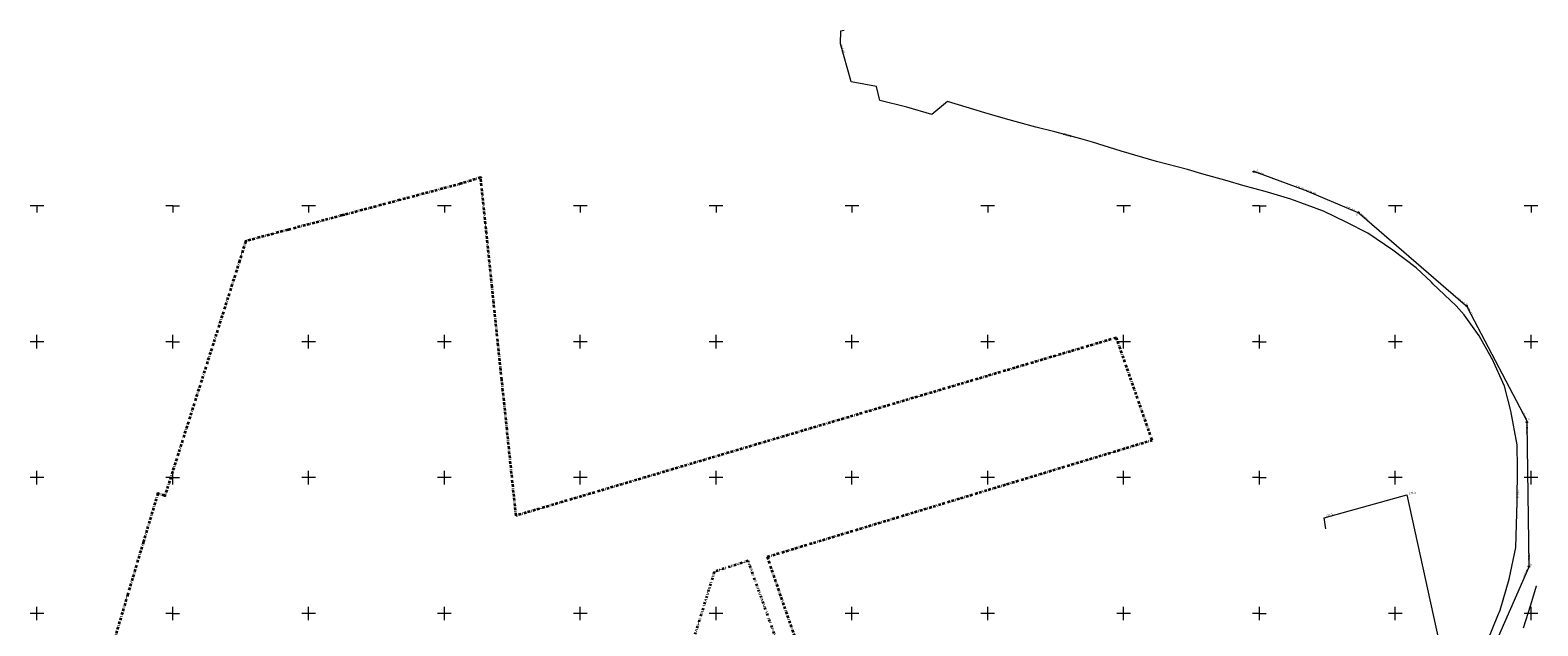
# Model space of a CAD drawing. Extents: x 7503703 to 7518012, y 5690450 to 5705715.
# Tile 46 of 50: x 7512348 to 7512902, y 5697095 to 5697315. Entities that reach past the tile are written whole.
import ezdxf
from ezdxf.enums import TextEntityAlignment as Align

# ---------------------------------------------------------------- set-up
doc = ezdxf.new("R2010")
doc.units = 0
doc.linetypes.add('DWUKROPK1_5-3', pattern=[2.23, 0.75, -0.46, 0.05, -0.46, 0.05, -0.46])
doc.linetypes.add('KROPK2-2-2', pattern=[3.49, 1, -0.47, 0.05, -0.47, 1, -0.5])
doc.layers.get('0').update_dxf_attribs({"linetype": 'CONTINUOUS'})
for name, color, linetype, lineweight in [('EGPG', 7, 'CONTINUOUS', 18), ('GESGPB', 7, 'CONTINUOUS', 35), ('GESGPS', 7, 'CONTINUOUS', 35), ('GUPPRZ_O', 7, 'CONTINUOUS', 18), ('GUPZCP', 7, 'CONTINUOUS', 18), ('Ramka sekcyjna', 7, 'CONTINUOUS', 18), ('SUPW', 7, 'CONTINUOUS', 18), ('SUPW_O', 7, 'CONTINUOUS', 18)]:
    doc.layers.add(name, color=color, linetype=linetype, lineweight=lineweight)
for name, color, linetype, lineweight, true_color in [('SUEP', 1, 'CONTINUOUS', 18, 0xff0000), ('SUGP', 52, 'CONTINUOUS', 18, 0xbfbf00), ('SUKP', 36, 'CONTINUOUS', 18, 0x803300)]:
    doc.layers.add(name, color=color, linetype=linetype, lineweight=lineweight, true_color=true_color)
doc.styles.add('Arial', font='arial.ttf')

# ---------------------------------------------------------------- blocks, each defined once
blk = doc.blocks.new('D_GUPZCP1')
at = {"color": 0}
blk.add_lwpolyline([(0, 0.25), (0, -0.25)], dxfattribs=at)
blk = doc.blocks.new('D_GUPIWZ1_1')
at = {"color": 0}
blk.add_lwpolyline([(0, 0.25), (0.064705, 0.241481), (0.125, 0.216506), (0.176777, 0.176777), (0.216506, 0.125), (0.241481, 0.064705), (0.25, 0), (0.241481, -0.064705), (0.216506, -0.125), (0.176777, -0.176777), (0.125, -0.216506), (0.064705, -0.241481), (0, -0.25), (-0.064705, -0.241481), (-0.125, -0.216506), (-0.176777, -0.176777), (-0.216506, -0.125), (-0.241481, -0.064705), (-0.25, 0), (-0.241481, 0.064705), (-0.216506, 0.125), (-0.176777, 0.176777), (-0.125, 0.216506), (-0.064705, 0.241481)], close=True, dxfattribs=at)
blk = doc.blocks.new('D_GEPPGO1_1')
at = {"color": 0}
blk.add_lwpolyline([(0, 0.25), (0.077254, 0.237764), (0.146946, 0.202254), (0.202254, 0.146946), (0.237764, 0.077254), (0.25, 0), (0.237764, -0.077254), (0.202254, -0.146946), (0.146946, -0.202254), (0.077254, -0.237764), (0, -0.25), (-0.077254, -0.237764), (-0.146946, -0.202254), (-0.202254, -0.146946), (-0.237764, -0.077254), (-0.25, 0), (-0.237764, 0.077254), (-0.202254, 0.146946), (-0.146946, 0.202254), (-0.077254, 0.237764)], close=True, dxfattribs=at)
blk = doc.blocks.new('D_GEPPGD1_2')
blk.add_hatch(color=0).paths.add_polyline_path([(0, -0.045), (0.013906, -0.042798), (0.02645, -0.036406), (0.036406, -0.02645), (0.042798, -0.013906), (0.045, 0), (0.042798, 0.013906), (0.036406, 0.02645), (0.02645, 0.036406), (0.013906, 0.042798), (0, 0.045), (-0.013906, 0.042798), (-0.02645, 0.036406), (-0.036406, 0.02645), (-0.042798, 0.013906), (-0.045, 0), (-0.042798, -0.013906), (-0.036406, -0.02645), (-0.02645, -0.036406), (-0.013906, -0.042798)])
blk = doc.blocks.new('D_GEPPGO1_2')
blk.add_hatch(color=0).paths.add_polyline_path([(0, -0.045), (0.013906, -0.042798), (0.02645, -0.036406), (0.036406, -0.02645), (0.042798, -0.013906), (0.045, 0), (0.042798, 0.013906), (0.036406, 0.02645), (0.02645, 0.036406), (0.013906, 0.042798), (0, 0.045), (-0.013906, 0.042798), (-0.02645, 0.036406), (-0.036406, 0.02645), (-0.042798, 0.013906), (-0.045, 0), (-0.042798, -0.013906), (-0.036406, -0.02645), (-0.02645, -0.036406), (-0.013906, -0.042798)])

msp = doc.modelspace()

# ---------------------------------------------------------------- linework, layer by layer
at = {"layer": 'GESGPB', "color": 7, "linetype": 'DWUKROPK1_5-3', "lineweight": 35, "elevation": 10.1}
msp.add_lwpolyline([(7512599.33, 5697115.34), (7512556.49, 5696976.56), (7512542.82, 5696980.68), (7512539.74, 5696981.62), (7512535.87, 5696982.78), (7512528.93, 5696984.87), (7512521.99, 5696986.96), (7512517.45, 5696971.65), (7512513.45, 5696958.15), (7512506.04, 5696933.27), (7512834.02, 5696832.04), (7512839.07, 5696834.82), (7512845.96, 5696838.6), (7512853.09, 5696845.4), (7512853.94, 5696848.24), (7512867.19, 5696892.53), (7512874.83, 5696917.94), (7512878.73, 5696930.93), (7512790.06, 5696979.37), (7512630.84, 5697066.38), (7512611.81, 5697119.39)], close=True, dxfattribs=at)
at = {"layer": 'GESGPS', "color": 7, "linetype": 'KROPK2-2-2', "lineweight": 35, "elevation": 10.1}
msp.add_lwpolyline([(7512645.7, 5697042.83), (7512618.88, 5697120.89), (7512760.52, 5697163.81), (7512747.38, 5697201.45), (7512526.35, 5697135.99), (7512525.46, 5697144.52), (7512523.04, 5697167.63), (7512521.54, 5697181.97), (7512521.13, 5697185.94), (7512517.54, 5697220.23), (7512513.88, 5697255.33), (7512513.35, 5697260.4), (7512506.2, 5697258.14), (7512483.68, 5697252.14), (7512462.52, 5697246.5), (7512442.46, 5697241.16), (7512426.89, 5697237.01), (7512424.6, 5697229.8), (7512397.08, 5697143.3), (7512394.48, 5697144.2), (7512389.22, 5697126.52), (7512383.47, 5697107.22), (7512377.76, 5697088.03)], dxfattribs=at)
at = {"layer": 'Ramka sekcyjna', "color": 7, "linetype": 'Continuous', "lineweight": 18, "elevation": 100, "flags": 128}
for points in [[(7512352.5, 5697250), (7512347.5, 5697250)], [(7512350, 5697250), (7512350, 5697247.5)], [(7512400, 5697250), (7512397.5, 5697250)], [(7512400, 5697250), (7512400, 5697247.5)], [(7512400, 5697250), (7512400, 5697247.5)], [(7512400, 5697250), (7512402.5, 5697250)], [(7512452.5, 5697250), (7512447.5, 5697250)], [(7512450, 5697250), (7512450, 5697247.5)], [(7512502.5, 5697250), (7512497.5, 5697250)], [(7512500, 5697250), (7512500, 5697247.5)], [(7512552.5, 5697250), (7512547.5, 5697250)], [(7512550, 5697250), (7512550, 5697247.5)], [(7512602.5, 5697250), (7512597.5, 5697250)], [(7512600, 5697250), (7512600, 5697247.5)], [(7512652.5, 5697250), (7512647.5, 5697250)], [(7512650, 5697250), (7512650, 5697247.5)], [(7512702.5, 5697250), (7512697.5, 5697250)], [(7512700, 5697250), (7512700, 5697247.5)], [(7512752.5, 5697250), (7512747.5, 5697250)], [(7512750, 5697250), (7512750, 5697247.5)], [(7512800, 5697250), (7512797.5, 5697250)], [(7512800, 5697250), (7512800, 5697247.5)], [(7512800, 5697250), (7512800, 5697247.5)], [(7512800, 5697250), (7512802.5, 5697250)], [(7512852.5, 5697250), (7512847.5, 5697250)], [(7512850, 5697250), (7512850, 5697247.5)], [(7512902.5, 5697250), (7512897.5, 5697250)], [(7512900, 5697250), (7512900, 5697247.5)], [(7512352.5, 5697200), (7512347.5, 5697200)], [(7512350, 5697197.5), (7512350, 5697202.5)], [(7512400, 5697200), (7512397.5, 5697200)], [(7512400, 5697197.5), (7512400, 5697202.5)], [(7512400, 5697197.5), (7512400, 5697202.5)], [(7512400, 5697200), (7512402.5, 5697200)], [(7512452.5, 5697200), (7512447.5, 5697200)], [(7512450, 5697197.5), (7512450, 5697202.5)], [(7512502.5, 5697200), (7512497.5, 5697200)], [(7512500, 5697197.5), (7512500, 5697202.5)], [(7512552.5, 5697200), (7512547.5, 5697200)], [(7512550, 5697197.5), (7512550, 5697202.5)], [(7512602.5, 5697200), (7512597.5, 5697200)], [(7512600, 5697197.5), (7512600, 5697202.5)], [(7512652.5, 5697200), (7512647.5, 5697200)], [(7512650, 5697197.5), (7512650, 5697202.5)], [(7512702.5, 5697200), (7512697.5, 5697200)], [(7512700, 5697197.5), (7512700, 5697202.5)], [(7512752.5, 5697200), (7512747.5, 5697200)], [(7512750, 5697197.5), (7512750, 5697202.5)], [(7512800, 5697200), (7512797.5, 5697200)], [(7512800, 5697197.5), (7512800, 5697202.5)], [(7512800, 5697197.5), (7512800, 5697202.5)], [(7512800, 5697200), (7512802.5, 5697200)], [(7512852.5, 5697200), (7512847.5, 5697200)], [(7512850, 5697197.5), (7512850, 5697202.5)], [(7512902.5, 5697200), (7512897.5, 5697200)], [(7512900, 5697197.5), (7512900, 5697202.5)], [(7512352.5, 5697150), (7512347.5, 5697150)], [(7512350, 5697147.5), (7512350, 5697152.5)], [(7512400, 5697150), (7512397.5, 5697150)], [(7512400, 5697147.5), (7512400, 5697152.5)], [(7512400, 5697147.5), (7512400, 5697152.5)], [(7512400, 5697150), (7512402.5, 5697150)], [(7512452.5, 5697150), (7512447.5, 5697150)], [(7512450, 5697147.5), (7512450, 5697152.5)], [(7512502.5, 5697150), (7512497.5, 5697150)], [(7512500, 5697147.5), (7512500, 5697152.5)], [(7512552.5, 5697150), (7512547.5, 5697150)], [(7512550, 5697147.5), (7512550, 5697152.5)], [(7512602.5, 5697150), (7512597.5, 5697150)], [(7512600, 5697147.5), (7512600, 5697152.5)], [(7512652.5, 5697150), (7512647.5, 5697150)], [(7512650, 5697147.5), (7512650, 5697152.5)], [(7512702.5, 5697150), (7512697.5, 5697150)], [(7512700, 5697147.5), (7512700, 5697152.5)], [(7512752.5, 5697150), (7512747.5, 5697150)], [(7512750, 5697147.5), (7512750, 5697152.5)], [(7512800, 5697150), (7512797.5, 5697150)], [(7512800, 5697147.5), (7512800, 5697152.5)], [(7512800, 5697147.5), (7512800, 5697152.5)], [(7512800, 5697150), (7512802.5, 5697150)], [(7512852.5, 5697150), (7512847.5, 5697150)], [(7512850, 5697147.5), (7512850, 5697152.5)], [(7512902.5, 5697150), (7512897.5, 5697150)], [(7512900, 5697147.5), (7512900, 5697152.5)], [(7512352.5, 5697100), (7512347.5, 5697100)], [(7512350, 5697097.5), (7512350, 5697102.5)], [(7512400, 5697100), (7512397.5, 5697100)], [(7512400, 5697097.5), (7512400, 5697102.5)], [(7512400, 5697097.5), (7512400, 5697102.5)], [(7512400, 5697100), (7512402.5, 5697100)], [(7512452.5, 5697100), (7512447.5, 5697100)], [(7512450, 5697097.5), (7512450, 5697102.5)], [(7512502.5, 5697100), (7512497.5, 5697100)], [(7512500, 5697097.5), (7512500, 5697102.5)], [(7512552.5, 5697100), (7512547.5, 5697100)], [(7512550, 5697097.5), (7512550, 5697102.5)], [(7512602.5, 5697100), (7512597.5, 5697100)], [(7512600, 5697097.5), (7512600, 5697102.5)], [(7512652.5, 5697100), (7512647.5, 5697100)], [(7512650, 5697097.5), (7512650, 5697102.5)], [(7512702.5, 5697100), (7512697.5, 5697100)], [(7512700, 5697097.5), (7512700, 5697102.5)], [(7512752.5, 5697100), (7512747.5, 5697100)], [(7512750, 5697097.5), (7512750, 5697102.5)], [(7512800, 5697100), (7512797.5, 5697100)], [(7512800, 5697097.5), (7512800, 5697102.5)], [(7512800, 5697097.5), (7512800, 5697102.5)], [(7512800, 5697100), (7512802.5, 5697100)], [(7512852.5, 5697100), (7512847.5, 5697100)], [(7512850, 5697097.5), (7512850, 5697102.5)], [(7512902.5, 5697100), (7512897.5, 5697100)], [(7512900, 5697097.5), (7512900, 5697102.5)]]:
    msp.add_lwpolyline(points, dxfattribs=at)
at = {"layer": 'SUEP', "color": 1, "linetype": 'Continuous', "lineweight": 18, "true_color": 0xff0000, "elevation": 10.14}
msp.add_lwpolyline([(7512824.41, 5697131.11), (7512823.85, 5697135.18), (7512854.3, 5697143.69), (7512868.82, 5697077.04), (7512858.13, 5697064.83), (7512836.41, 5697043.23), (7512830.95, 5697038.54), (7512823.64, 5697033.42), (7512823.53, 5697030.26), (7512812.62, 5697019.57), (7512694.03, 5696901.06), (7512691.74, 5696899.28, -0.215194), (7512689.08, 5696898.65), (7512662.23, 5696906.58), (7512659.5, 5696907.48, 0.09015), (7512658.85, 5696907.35, 0.175405), (7512657.44, 5696905.52), (7512655.61, 5696900.75), (7512654.89, 5696895.3, -0.209822), (7512654.52, 5696895.01, -0.099477), (7512654.14, 5696895.04, 0.178159), (7512653.57, 5696895.49, 0.26921), (7512652.15, 5696895.08), (7512650.91, 5696895.39)], format="xyb", dxfattribs=at)
msp.add_lwpolyline([(7512901.87, 5697110.07), (7512899.85, 5697103.02), (7512897.12, 5697094.56)], dxfattribs=at)
at = {"layer": 'SUGP', "color": 52, "linetype": 'Continuous', "lineweight": 18, "true_color": 0xbfbf00, "elevation": 10.14}
msp.add_lwpolyline([(7512884.03, 5697090.2), (7512887.75, 5697099.33), (7512888.68, 5697101.19), (7512891.98, 5697112.65), (7512894.37, 5697124.26), (7512894.83, 5697141.03), (7512895.06, 5697153.5), (7512894.94, 5697162.11), (7512892.56, 5697174.59), (7512890.23, 5697183.65), (7512885.73, 5697193.64), (7512885.5, 5697194.12), (7512880.9, 5697202.18), (7512875.39, 5697209.88), (7512872.46, 5697213.2), (7512863.9, 5697221.34), (7512863.33, 5697221.91), (7512857.68, 5697227.17), (7512849.1, 5697233.72), (7512839.86, 5697239.87), (7512832.22, 5697243.88), (7512823.59, 5697248.07), (7512811.61, 5697252.39), (7512802.97, 5697254.95), (7512793.96, 5697257.52), (7512788.14, 5697259.21), (7512778.87, 5697261.8), (7512773.52, 5697263.3), (7512762.13, 5697266.28), (7512749.06, 5697270.05), (7512738.55, 5697273.37), (7512734.23, 5697274.66), (7512724.69, 5697277.18), (7512717.65, 5697278.97), (7512706.57, 5697281.95), (7512698.92, 5697284.22), (7512685.21, 5697288.34), (7512679.48, 5697283.63), (7512670.26, 5697286.25), (7512660.32, 5697288.76), (7512659.05, 5697293.84), (7512649.78, 5697295.62), (7512649.61, 5697296.12), (7512645.76, 5697309.63), (7512645.96, 5697314.37), (7512647.18, 5697314.6)], dxfattribs=at)
at = {"layer": 'SUKP', "color": 36, "linetype": 'Continuous', "lineweight": 18, "true_color": 0x803300, "elevation": 10.14}
msp.add_lwpolyline([(7512797.96, 5697262.55), (7512798.55, 5697262.48), (7512816.46, 5697255.92), (7512817.13, 5697255.7), (7512817.68, 5697255.41), (7512835.97, 5697247.67), (7512836.43, 5697247.49), (7512836.82, 5697247.16), (7512875.92, 5697213.47), (7512876.3, 5697213.14), (7512876.51, 5697212.73), (7512898.43, 5697170.93), (7512898.46, 5697170.38), (7512898.47, 5697169.88), (7512899.21, 5697117.77), (7512899.22, 5697117.27), (7512899.01, 5697116.8), (7512885.85, 5697086.69)], dxfattribs=at)

# ---------------------------------------------------------------- block references
at = {"layer": 'EGPG', "color": 7, "linetype": 'Continuous', "lineweight": 18}
for name, p in [('D_GEPPGO1_1', (7512506.2, 5697258.14, 10.24)), ('D_GEPPGO1_1', (7512513.35, 5697260.4, 10.24)), ('D_GEPPGD1_2', (7512513.88, 5697255.33, 10.24)), ('D_GEPPGO1_1', (7512483.68, 5697252.14, 10.24)), ('D_GEPPGO1_1', (7512462.52, 5697246.5, 10.24)), ('D_GEPPGO1_1', (7512426.89, 5697237.01, 10.24)), ('D_GEPPGO1_1', (7512442.46, 5697241.16, 10.24)), ('D_GEPPGO1_2', (7512424.6, 5697229.8, 10.24)), ('D_GEPPGD1_2', (7512517.54, 5697220.23, 10.24)), ('D_GEPPGD1_2', (7512521.13, 5697185.94, 10.24)), ('D_GEPPGD1_2', (7512521.54, 5697181.97, 10.24)), ('D_GEPPGD1_2', (7512523.04, 5697167.63, 10.24)), ('D_GEPPGO1_1', (7512394.48, 5697144.2, 10.24)), ('D_GEPPGO1_1', (7512397.08, 5697143.3, 10.24)), ('D_GEPPGD1_2', (7512525.46, 5697144.52, 10.24)), ('D_GEPPGO1_2', (7512389.22, 5697126.52, 10.24)), ('D_GEPPGD1_2', (7512618.88, 5697120.89, 10.24)), ('D_GEPPGO1_2', (7512383.47, 5697107.22, 10.24))]:
    msp.add_blockref(name, p, dxfattribs=at)
at = {"layer": 'GUPZCP', "color": 7, "linetype": 'Continuous', "lineweight": 18, "xscale": 0.5, "yscale": 0.5, "rotation": 73.262921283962}
msp.add_blockref('D_GUPZCP1', (7512901.87, 5697110.07, 10.16), dxfattribs=at)
at = {"layer": 'SUPW', "color": 7, "linetype": 'Continuous', "lineweight": 18}
for p in [(7512797.96, 5697262.55, 10.18), (7512836.43, 5697247.49, 10.18), (7512876.3, 5697213.14, 10.18), (7512898.46, 5697170.38, 10.18), (7512899.22, 5697117.27, 10.18)]:
    msp.add_blockref('D_GUPIWZ1_1', p, dxfattribs=at)

# ---------------------------------------------------------------- texts
at = {"layer": 'GUPPRZ_O', "color": 52, "linetype": 'Continuous', "lineweight": 0, "true_color": 0xbfbf00, "style": 'Arial'}
for s, rotation, p in [('177.40', 289.6024, (7512645.59, 5697309.16, 10.8)), ('176.25', 343.9264, (7512727.65, 5697276.1, 10.8))]:
    msp.add_text(s, height=0.75, rotation=rotation, dxfattribs=at).set_placement(p)
at = {"layer": 'GUPPRZ_O', "color": 36, "linetype": 'Continuous', "lineweight": 0, "true_color": 0x803300, "style": 'Arial'}
for s, rotation, p in [('173.79', 340.6483, (7512798.29, 5697262.24, 10.8)), ('173.79', 338.3963, (7512817.58, 5697255.16, 10.8)), ('173.04', 337.2936, (7512831.87, 5697249.12, 10.8)), ('172.62', 319.8617, (7512836.96, 5697246.65, 10.8)), ('171.22', 320.9963, (7512872.62, 5697215.82, 10.8)), ('171.32', 298.0858, (7512876.31, 5697212.56, 10.8)), ('170.13', 298.2656, (7512896.47, 5697174.01, 10.8)), ('168.57', 271.6775, (7512898.83, 5697122.28, 10.8)), ('168.50', 66.5879, (7512897.68, 5697112.98, 10.8))]:
    msp.add_text(s, height=0.75, rotation=rotation, dxfattribs=at).set_placement(p)
for s, rotation, p in [('173.79', 339.5463, (7512816.22, 5697255.77, 10.8)), ('169.78', 271.5643, (7512898.18, 5697166.12, 10.8))]:
    msp.add_text(s, height=0.75, rotation=rotation, dxfattribs=at).set_placement(p, align=Align.RIGHT)
at = {"layer": 'GUPPRZ_O', "color": 1, "linetype": 'Continuous', "lineweight": 0, "true_color": 0xff0000, "style": 'Arial'}
for s, rotation, p in [('171.5', 6.6631, (7512855.08, 5697143.84, 10.8)), ('171.1', 22.2869, (7512824.72, 5697135.36, 10.8))]:
    msp.add_text(s, height=0.75, rotation=rotation, dxfattribs=at).set_placement(p)
at = {"layer": 'GUPPRZ_O', "color": 52, "linetype": 'Continuous', "lineweight": 0, "true_color": 0xbfbf00, "style": 'Arial'}
msp.add_text('170.25', height=0.75, rotation=85.5728, dxfattribs=at).set_placement((7512895.49, 5697145.54, 10.8), align=Align.RIGHT)
at = {"layer": 'SUPW_O', "color": 7, "linetype": 'Continuous', "lineweight": 0, "style": 'Arial'}
for p in [(7512799.41, 5697262.81, 10.8), (7512836.18, 5697246.31, 10.8), (7512876.57, 5697213.61, 10.8), (7512899.4, 5697171.25, 10.8), (7512900.33, 5697117.58, 10.8)]:
    msp.add_text('k', height=0.75, dxfattribs=at).set_placement(p, align=Align.RIGHT)

doc.saveas('drawing.dxf')
